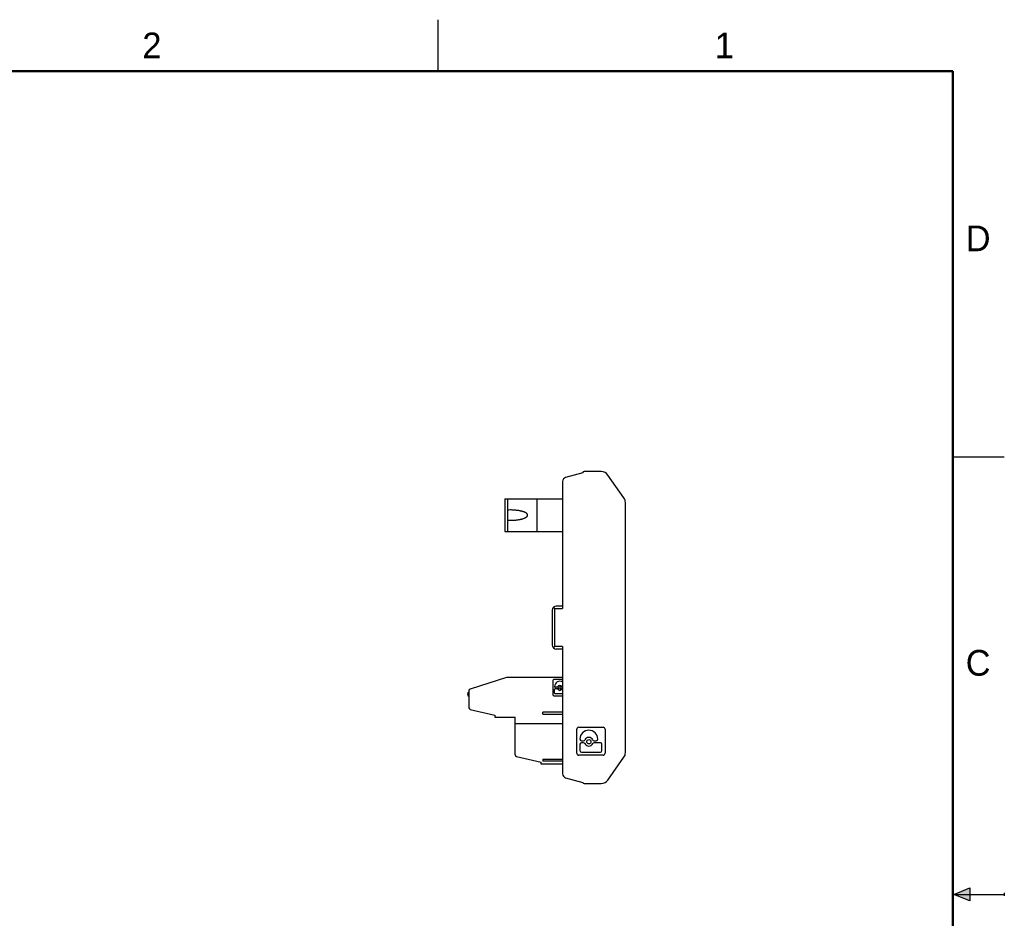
# Model space of a CAD drawing. Header units: inches. Extents: x 0 to 22, y 0 to 17.
# Tile 9 of 9: x 12.4 to 22, y 8.3 to 17. Entities that reach past the tile are written whole.
import ezdxf

# ---------------------------------------------------------------- set-up
doc = ezdxf.new("R2010")
doc.units = ezdxf.units.IN
doc.header["$LTSCALE"] = 1.21
doc.header["$MEASUREMENT"] = 0
doc.layers.get('0').update_dxf_attribs({"linetype": 'CONTINUOUS'})
doc.styles.get("Standard").update_dxf_attribs({"font": 'txt', "width": 0.8})

msp = doc.modelspace()

# ---------------------------------------------------------------- hatches: boundary and pattern name
at = {"linetype": 'CONTINUOUS'}
msp.add_hatch(color=2, dxfattribs=at).paths.add_polyline_path([(21.6663, 8.5625), (21.6663, 8.4375), (21.51, 8.5)])

# ---------------------------------------------------------------- linework, layer by layer
at = {"color": 2, "linetype": 'CONTINUOUS'}
for p, q in [((16.5, 16.5), (16.5, 17)), ((22, 12.75), (21.5, 12.75)), ((21.51, 8.5), (21.6663, 8.5625)), ((21.6663, 8.5625), (21.6663, 8.4375)), ((22, 8.515), (22, 8.485)), ((21.51, 8.5), (22, 8.5)), ((21.6663, 8.4375), (21.51, 8.5))]:
    msp.add_line(p, q, dxfattribs=at)
at = {"color": 7, "linetype": 'CONTINUOUS'}
for p, q in [((17.905, 12.5965), (17.7373, 12.5516)), ((18.0844, 12.6083), (17.9168, 12.6083)), ((18.3041, 12.3531), (18.1489, 12.5748)), ((17.7082, 12.5136), (17.7082, 11.2776)), ((17.1471, 12.3454), (17.1471, 12.0254)), ((17.1471, 12.3454), (17.7082, 12.3454)), ((17.1758, 12.0254), (17.1758, 12.3454)), ((17.4608, 12.0254), (17.4608, 12.3454)), ((18.3184, 9.8773), (18.3184, 12.3079)), ((17.1471, 12.0254), (17.7082, 12.0254)), ((17.7082, 11.3013), (17.6471, 11.3013)), ((17.6078, 11.2619), (17.6078, 10.9233)), ((17.6314, 10.9076), (17.6314, 11.2776)), ((17.6314, 11.2776), (17.7082, 11.2776)), ((17.7082, 10.9076), (17.6314, 10.9076)), ((17.7082, 10.9076), (17.7082, 9.6716)), ((17.7082, 10.8839), (17.6471, 10.8839)), ((17.1622, 10.6079), (16.8096, 10.4933)), ((17.7082, 10.6079), (17.1622, 10.6079)), ((17.6137, 10.5771), (17.6137, 10.4418)), ((17.7082, 10.5882), (17.6247, 10.5882)), ((16.7987, 10.4783), (16.7987, 10.3133)), ((17.6247, 10.4307), (17.7082, 10.4307)), ((17.6307, 10.5206), (17.6307, 10.5213)), ((17.6307, 10.4569), (17.6307, 10.4925)), ((17.6516, 10.5123), (17.639, 10.5123)), ((17.639, 10.5008), (17.6516, 10.5008)), ((17.7082, 10.4486), (17.639, 10.4486)), ((16.8109, 10.2979), (17.0507, 10.2417)), ((17.0507, 10.2417), (17.0507, 10.222)), ((17.7082, 10.272), (17.5152, 10.272)), ((17.5152, 10.2508), (17.5152, 10.272)), ((17.5152, 10.2508), (17.7082, 10.2508)), ((17.0507, 10.222), (17.2475, 10.222)), ((17.2475, 9.8566), (17.2475, 10.222)), ((17.2475, 10.1591), (17.7082, 10.1591)), ((17.8459, 9.8717), (17.8459, 10.1049)), ((17.8652, 10.1241), (18.1023, 10.1241)), ((18.1215, 10.1049), (18.1215, 9.8717)), ((17.8766, 10.0089), (17.8766, 10.0077)), ((17.8766, 9.9588), (17.8766, 9.897)), ((17.891, 9.9933), (17.9129, 9.9933)), ((17.9129, 9.9732), (17.891, 9.9732)), ((18.0138, 9.9933), (18.0357, 9.9933)), ((18.0765, 9.9732), (18.0138, 9.9732)), ((18.0501, 10.0077), (18.0501, 10.0089)), ((18.0909, 9.897), (18.0909, 9.9588)), ((17.891, 9.8826), (18.0765, 9.8826)), ((17.2597, 9.8412), (17.4995, 9.785)), ((17.4995, 9.7654), (17.4995, 9.785)), ((17.7082, 9.7654), (17.4995, 9.7654)), ((17.5152, 9.8153), (17.7082, 9.8153)), ((17.5152, 9.8153), (17.5152, 9.7941)), ((17.7082, 9.7941), (17.5152, 9.7941)), ((18.1023, 9.8524), (17.8652, 9.8524)), ((18.1489, 9.6104), (18.3041, 9.8321)), ((17.7373, 9.6336), (17.905, 9.5887)), ((17.9168, 9.5768), (18.0844, 9.5768))]:
    msp.add_line(p, q, dxfattribs=at)
at = {"color": 7, "linetype": 'CONTINUOUS', "const_width": 0.02}
for points in [[(21.5, 16.5), (0.5, 16.5)], [(21.5, 0.5), (21.5, 16.5)]]:
    msp.add_lwpolyline(points, dxfattribs=at)
at = {"color": 7, "linetype": 'CONTINUOUS'}
for centre, radius in [((17.6806, 10.5066), 0.012), ((17.9633, 9.9832), 0.0208)]:
    msp.add_circle(centre, radius, dxfattribs=at)
for centre, radius, start, end in [((17.7475, 12.5136), 0.0394, 105, 180), ((17.9168, 12.5965), 0.0118, 90, 180), ((18.0844, 12.5296), 0.0787, 35, 90), ((18.2396, 12.3079), 0.0787, 0, 35), ((17.6471, 11.2619), 0.0394, 90, 180), ((17.6471, 10.9233), 0.0394, 180, 270), ((17.6247, 10.5771), 0.0111, 90, 180), ((17.6806, 10.5213), 0.0499, 56.44224, 180), ((17.6806, 10.5066), 0.024, 25.88492, 154.11508), ((16.8026, 10.4465), 0.0197, 101.53696, 258.46304), ((16.8144, 10.4783), 0.0157, 108, 180), ((17.6247, 10.4418), 0.0111, 180, 270), ((17.639, 10.5206), 0.0083, 180, 270), ((17.639, 10.4925), 0.0083, 90, 180), ((17.639, 10.4569), 0.0083, 180, 270), ((17.6516, 10.5206), 0.0083, 270, 334.11508), ((17.6516, 10.4925), 0.0083, 25.88492, 90), ((17.6806, 10.5066), 0.024, 205.88492, 334.11508), ((17.7097, 10.5206), 0.0083, 205.88492, 259.3169), ((17.7097, 10.4925), 0.0083, 100.6831, 154.11508), ((16.8144, 10.3133), 0.0157, 180, 256.80939), ((17.8652, 10.1049), 0.0192, 90, 180), ((17.9633, 10.0089), 0.0868, 0, 180), ((18.1023, 10.1049), 0.0192, 0, 90), ((17.891, 10.0077), 0.0144, 180, 270), ((17.891, 9.9588), 0.0144, 90, 180), ((17.9129, 10.0077), 0.0144, 270, 334.11508), ((17.9129, 9.9588), 0.0144, 25.88492, 90), ((17.9633, 9.9832), 0.0417, 25.88492, 154.11508), ((17.9633, 9.9832), 0.0417, 205.88492, 334.11508), ((18.0138, 10.0077), 0.0144, 205.88492, 270), ((18.0138, 9.9588), 0.0144, 90, 154.11508), ((18.0357, 10.0077), 0.0144, 270, 360), ((18.0765, 9.9588), 0.0144, 0, 90), ((17.2633, 9.8566), 0.0157, 180, 256.80939), ((17.8652, 9.8717), 0.0192, 180, 270), ((17.891, 9.897), 0.0144, 180, 270), ((18.0765, 9.897), 0.0144, 270, 360), ((18.1023, 9.8717), 0.0192, 270, 360), ((18.2396, 9.8773), 0.0787, 325, 360), ((17.7475, 9.6716), 0.0394, 180, 255), ((17.9168, 9.5887), 0.0118, 180, 270), ((18.0844, 9.6556), 0.0787, 270, 325)]:
    msp.add_arc(centre, radius, start, end, dxfattribs=at)
for points, knots in [([(17.2011, 12.2354), (17.2002, 12.2354), (17.1917, 12.2353), (17.1833, 12.2351), (17.1758, 12.2348)], [0, 0, 0, 0, 0.111022, 1, 1, 1, 1]), ([(17.3686, 12.1854), (17.3686, 12.1865), (17.3683, 12.1889), (17.367, 12.1926), (17.3648, 12.1962), (17.3616, 12.1998), (17.3576, 12.2033), (17.3528, 12.2066), (17.3472, 12.2099), (17.3407, 12.213), (17.3334, 12.2161), (17.3252, 12.219), (17.3161, 12.2218), (17.3059, 12.2244), (17.2946, 12.2269), (17.2822, 12.2292), (17.2684, 12.2312), (17.2532, 12.233), (17.2365, 12.2343), (17.2189, 12.2352), (17.2069, 12.2354), (17.2011, 12.2354)], [0, 0, 0, 0, 0.018884, 0.03962, 0.062692, 0.088445, 0.11719, 0.149077, 0.184358, 0.223324, 0.266276, 0.313557, 0.365543, 0.422658, 0.485379, 0.554239, 0.629842, 0.712877, 0.804141, 0.904569, 1, 1, 1, 1]), ([(17.2011, 12.1354), (17.2069, 12.1354), (17.2189, 12.1355), (17.2365, 12.1364), (17.2532, 12.1378), (17.2684, 12.1395), (17.2822, 12.1415), (17.2946, 12.1438), (17.3059, 12.1463), (17.3161, 12.1489), (17.3252, 12.1517), (17.3334, 12.1546), (17.3407, 12.1577), (17.3472, 12.1608), (17.3528, 12.1641), (17.3576, 12.1674), (17.3616, 12.1709), (17.3648, 12.1745), (17.367, 12.1781), (17.3683, 12.1818), (17.3686, 12.1842), (17.3686, 12.1854)], [0, 0, 0, 0, 0.095429, 0.195856, 0.28712, 0.370155, 0.445758, 0.514618, 0.577339, 0.634455, 0.686442, 0.733722, 0.776676, 0.815642, 0.850923, 0.88281, 0.911556, 0.937309, 0.96038, 0.981117, 1, 1, 1, 1]), ([(17.1758, 12.1359), (17.1833, 12.1356), (17.1917, 12.1354), (17.2002, 12.1354), (17.2011, 12.1354)], [0, 0, 0, 0, 0.888965, 1, 1, 1, 1]), ([(17.6314, 11.2776), (17.6299, 11.2791), (17.6271, 11.2819), (17.6231, 11.2859), (17.6205, 11.2885), (17.6193, 11.2897)], [0, 0, 0, 0, 0.357114, 0.695599, 1, 1, 1, 1]), ([(17.6314, 10.9076), (17.6299, 10.9061), (17.6271, 10.9033), (17.6231, 10.8993), (17.6205, 10.8967), (17.6193, 10.8955)], [0, 0, 0, 0, 0.357114, 0.695599, 1, 1, 1, 1])]:
    msp.add_open_spline(points, degree=3, knots=knots, dxfattribs=at)

# ---------------------------------------------------------------- texts
at = {"color": 2, "linetype": 'CONTINUOUS'}
for s, p in [('2', (13.625, 16.625)), ('1', (19.1875, 16.625)), ('D', (21.625, 14.75)), ('C', (21.625, 10.625))]:
    msp.add_text(s, height=0.25, dxfattribs=at).set_placement(p)

doc.saveas('drawing.dxf')
